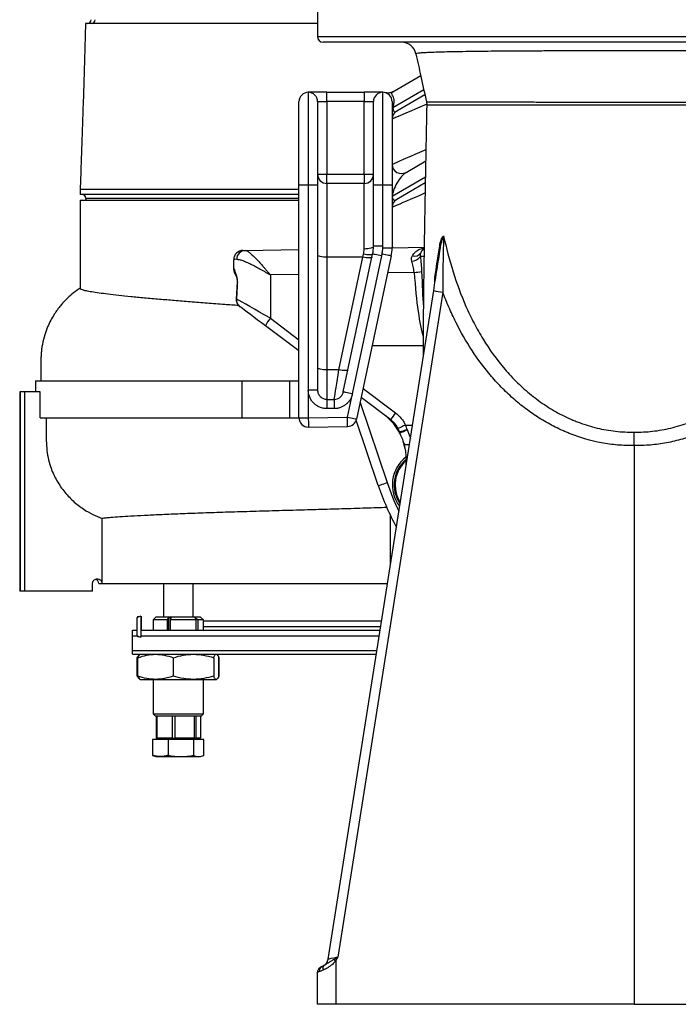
# Model space of a CAD drawing. Extents: x 110 to 817, y 31 to 2105.
# Tile 1 of 7: x 110 to 463, y 31 to 560. Entities that reach past the tile are written whole.
import ezdxf

# ---------------------------------------------------------------- set-up
doc = ezdxf.new("R2010")
doc.units = 0
doc.layers.get('0').update_dxf_attribs({"linetype": 'CONTINUOUS'})

msp = doc.modelspace()

# ---------------------------------------------------------------- linework, layer by layer
at = {"color": 7, "linetype": 'CONTINUOUS'}
for p, q in [((269.68, 574.75), (269.68, 550.75)), ((269.68, 550.75), (609.68, 550.75)), ((606.68, 547.75), (272.68, 547.75)), ((310.14, 521.07), (325.08, 529.79)), ((274.71, 520.82), (264.71, 520.82)), ((264.71, 520.82), (264.71, 470.82)), ((274.71, 520.82), (294.71, 520.82)), ((274.71, 515.82), (274.71, 520.82)), ((304.71, 520.82), (294.71, 520.82)), ((294.71, 520.82), (294.71, 515.82)), ((304.71, 470.82), (304.71, 520.82)), ((310.19, 512.68), (326.7, 522.31)), ((327.31, 519.51), (312.19, 510.69)), ((259.71, 470.82), (259.71, 515.82)), ((269.71, 515.82), (269.71, 470.82)), ((269.71, 515.82), (274.71, 515.82)), ((274.71, 515.82), (274.71, 476.82)), ((294.71, 515.82), (274.71, 515.82)), ((294.71, 515.82), (299.71, 515.82)), ((294.71, 476.82), (294.71, 515.82)), ((299.71, 470.82), (299.71, 515.82)), ((309.71, 515.82), (309.71, 470.82)), ((328.24, 515.66), (328.23, 515.66)), ((328.43, 513.82), (328.43, 513.82)), ((309.71, 512.68), (310.19, 512.68)), ((317.23, 477.79), (327.75, 483.92)), ((269.71, 476.82), (274.71, 476.82)), ((274.71, 476.82), (294.71, 476.82)), ((274.71, 471.82), (274.71, 476.82)), ((294.71, 476.82), (294.71, 471.82)), ((294.71, 476.82), (299.71, 476.82)), ((294.71, 471.82), (274.71, 471.82)), ((274.71, 471.82), (274.71, 432.22)), ((294.71, 436.59), (294.71, 471.82)), ((327.58, 475.18), (309.81, 464.81)), ((327.53, 472.22), (312.19, 463.27)), ((142.21, 468.82), (142.21, 465.82)), ((259.71, 465.82), (142.21, 465.82)), ((259.71, 345.92), (259.71, 470.82)), ((264.71, 470.82), (259.71, 470.82)), ((264.71, 470.82), (264.71, 360.83)), ((269.71, 470.82), (264.71, 470.82)), ((269.71, 470.82), (269.71, 360.83)), ((299.71, 438.07), (299.71, 470.82)), ((304.71, 470.82), (299.71, 470.82)), ((304.71, 438.07), (304.71, 470.82)), ((309.71, 470.82), (304.71, 470.82)), ((309.71, 470.82), (309.71, 437.02)), ((142.21, 462.82), (142.21, 415.4)), ((142.21, 462.82), (259.71, 462.82)), ((145.21, 463.82), (145.21, 462.82)), ((259.71, 463.82), (145.21, 463.82)), ((309.71, 464.81), (309.81, 464.81)), ((230.76, 435.85), (259.71, 436.36)), ((283.52, 359.79), (299.27, 433.91)), ((304.71, 438.07), (299.71, 438.07)), ((304.16, 432.87), (304.38, 433.9)), ((304.71, 437.02), (304.71, 438.07)), ((309.71, 437.02), (304.71, 437.02)), ((309.71, 438.71), (309.87, 437.24)), ((309.71, 437.23), (326.93, 437.53)), ((224.68, 425.66), (224.68, 430.84)), ((274.71, 432.22), (274.71, 371.66)), ((294.02, 432.22), (274.71, 432.22)), ((281.15, 371.66), (294.02, 432.22)), ((288.41, 358.75), (304.16, 432.87)), ((309.27, 432.86), (290.65, 345.25)), ((326.8, 432.58), (324.91, 432.58)), ((321.56, 424.01), (307.34, 423.76)), ((226.46, 419), (226.03, 409.64)), ((226.46, 419), (226.46, 419)), ((259.71, 422.93), (244.33, 422.66)), ((244.33, 422.66), (244.33, 399.38)), ((275.35, 54.99), (332.07, 414.22)), ((336.92, 413.44), (280.49, 56.03)), ((244.33, 399.38), (259.71, 387.85)), ((259.71, 381.81), (241.71, 395.3)), ((299.06, 384.82), (326.42, 384.84)), ((274.71, 371.66), (274.71, 355.82)), ((281.15, 371.66), (274.71, 371.66)), ((118.11, 365.82), (118.11, 359.82)), ((118.11, 365.82), (228.95, 365.82)), ((228.95, 365.82), (254.68, 365.82)), ((228.95, 365.82), (228.95, 345.82)), ((254.68, 365.82), (259.71, 365.82)), ((254.68, 365.82), (254.68, 345.82)), ((109.71, 359.82), (109.71, 252.82)), ((110.19, 359.82), (109.71, 359.82)), ((112.41, 359.82), (110.19, 359.82)), ((110.19, 252.82), (110.19, 359.82)), ((120.72, 359.82), (112.41, 359.82)), ((112.41, 252.82), (112.41, 359.82)), ((120.72, 345.82), (120.72, 359.82)), ((264.71, 360.83), (264.71, 345.92)), ((269.71, 360.83), (264.71, 360.83)), ((294.12, 361.58), (311.58, 348.5)), ((274.71, 355.82), (274.71, 350.82)), ((274.71, 355.82), (278.63, 355.82)), ((278.63, 355.82), (278.63, 350.82)), ((285.76, 346.29), (288.41, 358.75)), ((308.96, 344.9), (293.1, 356.78)), ((278.63, 350.82), (274.71, 350.82)), ((292.54, 354.12), (307.05, 311.09)), ((120.72, 345.82), (228.95, 345.82)), ((228.95, 345.82), (254.68, 345.82)), ((254.68, 345.82), (259.71, 345.82)), ((259.71, 345.92), (264.71, 345.92)), ((264.71, 345.92), (285.76, 346.29)), ((302.31, 309.49), (290.47, 344.61)), ((264.8, 340.92), (285.85, 341.29)), ((264.8, 340.92), (264.8, 340.92)), ((285.85, 341.29), (285.85, 341.29)), ((316.9, 341.96), (320.66, 341.96)), ((316.81, 329.27), (315.69, 333.41)), ((439.68, 330.96), (439.68, 30.75)), ((153.96, 256.82), (153.96, 291.79)), ((308.87, 267.29), (308.87, 293.33)), ((148.78, 252.82), (148.78, 256.82)), ((152.21, 256.82), (153.96, 256.82)), ((153.96, 256.82), (307.2, 256.82)), ((186.88, 256.82), (186.88, 238.82)), ((202.88, 238.82), (202.88, 256.82)), ((110.19, 252.82), (109.71, 252.82)), ((112.41, 252.82), (110.19, 252.82)), ((148.78, 252.82), (112.41, 252.82)), ((174.75, 239.23), (172.86, 238.59)), ((173.2, 239.2), (172.86, 238.59)), ((172.86, 228.75), (172.86, 238.59)), ((173.2, 239.2), (174.75, 239.23)), ((174.75, 239.23), (174.75, 228.11)), ((175.01, 239.2), (175.01, 231.82)), ((182.88, 238.82), (181.38, 237.32)), ((206.88, 238.82), (182.88, 238.82)), ((189.16, 237.32), (189.64, 238.62)), ((189.64, 238.62), (191.04, 238.62)), ((189.64, 238.62), (189.64, 231.82)), ((191.04, 238.62), (190.55, 237.32)), ((203.95, 238.64), (205.42, 237.32)), ((208.38, 237.32), (206.88, 238.82)), ((181.38, 237.32), (181.38, 231.82)), ((189.16, 237.32), (181.38, 237.32)), ((189.16, 231.82), (189.16, 237.32)), ((204.41, 237.32), (190.55, 237.32)), ((190.55, 237.32), (190.55, 231.82)), ((204.41, 231.82), (204.41, 237.32)), ((208.38, 237.32), (205.42, 237.32)), ((205.42, 237.32), (205.42, 231.82)), ((208.38, 231.82), (208.38, 237.32)), ((208.38, 236.82), (304.03, 236.82)), ((208.38, 233.82), (303.51, 233.82)), ((170.21, 231.82), (172.86, 231.82)), ((170.21, 220.82), (170.21, 228.82)), ((170.21, 228.82), (172.86, 228.82)), ((172.86, 228.75), (174.75, 228.11)), ((172.86, 228.75), (173.2, 228.14)), ((174.75, 228.11), (173.2, 228.14)), ((174.75, 228.82), (302.73, 228.82)), ((170.21, 220.82), (301.47, 220.82)), ((170.21, 218.82), (301.15, 218.82)), ((172.86, 207.15), (172.86, 216.99)), ((173.17, 207.15), (173.17, 216.99)), ((174.2, 218.72), (174.1, 218.66)), ((174.38, 218.82), (174.2, 218.72)), ((192.19, 216.99), (192.19, 207.15)), ((213.9, 216.99), (213.9, 207.15)), ((215.56, 218.72), (215.38, 218.82)), ((216.54, 217.1), (216.9, 216.99)), ((216.59, 207.15), (216.59, 216.99)), ((216.9, 207.15), (216.9, 216.99)), ((216.9, 207.15), (216.64, 207.08)), ((174.1, 205.48), (174.2, 205.43)), ((174.2, 205.43), (174.38, 205.32)), ((174.38, 205.32), (182.68, 205.32)), ((181.38, 205.32), (181.38, 186.82)), ((182.68, 205.32), (203.05, 205.32)), ((203.05, 205.32), (215.25, 205.32)), ((208.38, 186.82), (208.38, 205.32)), ((215.51, 205.52), (215.25, 205.32)), ((215.25, 205.32), (215.38, 205.32)), ((215.38, 205.32), (215.57, 205.43)), ((181.38, 186.82), (182.38, 185.82)), ((181.38, 186.82), (208.38, 186.82)), ((182.38, 185.82), (207.38, 185.82)), ((183.01, 185.82), (183.01, 173.82)), ((183.52, 173.82), (183.52, 185.82)), ((191.55, 185.82), (191.55, 173.82)), ((193.18, 173.82), (193.18, 185.82)), ((203.42, 185.82), (203.42, 173.82)), ((204.53, 173.82), (204.53, 185.82)), ((206.76, 185.82), (206.76, 173.82)), ((207.38, 185.82), (208.38, 186.82)), ((181.11, 173.02), (181.11, 164.5)), ((189.36, 173.02), (181.11, 173.02)), ((183.01, 173.82), (183.52, 173.82)), ((183.64, 173.82), (183.17, 173.02)), ((185.8, 173.82), (183.52, 173.82)), ((189.27, 173.82), (185.8, 173.82)), ((191.55, 173.82), (189.27, 173.82)), ((189.36, 173.02), (189.36, 164.5)), ((203.13, 173.02), (189.36, 173.02)), ((191.55, 173.82), (193.18, 173.82)), ((196.08, 173.82), (193.18, 173.82)), ((200.52, 173.82), (196.08, 173.82)), ((203.42, 173.82), (200.52, 173.82)), ((203.13, 173.02), (203.13, 164.5)), ((208.65, 173.02), (203.13, 173.02)), ((203.42, 173.82), (204.53, 173.82)), ((205.16, 173.82), (204.53, 173.82)), ((206.13, 173.82), (205.16, 173.82)), ((206.59, 173.02), (206.13, 173.82)), ((206.76, 173.82), (206.13, 173.82)), ((208.65, 164.5), (208.65, 173.02)), ((181.11, 164.5), (181.8, 164.25)), ((181.79, 164.22), (182.88, 163.82)), ((206.88, 163.82), (207.97, 164.22)), ((182.88, 163.82), (185.24, 163.82)), ((185.24, 163.82), (196.25, 163.82)), ((196.25, 163.82), (205.89, 163.82)), ((205.89, 163.82), (206.88, 163.82)), ((279.5, 54.15), (279.5, 30.75)), ((269.68, 30.75), (269.68, 48)), ((271.83, 50.97), (273.3, 51.74)), ((279.5, 30.75), (269.68, 30.75)), ((439.68, 30.75), (279.5, 30.75)), ((439.68, 30.75), (599.85, 30.75))]:
    msp.add_line(p, q, dxfattribs=at)
at = {"color": 7, "linetype": 'CONTINUOUS', "flags": 128}
for points in [[(327.39, 519.1), (327.38, 519.11), (327.24, 519.36), (327.19, 519.44)], [(328.3, 514.51), (327.1, 513.98), (324.53, 512.86), (322.06, 511.78), (319.71, 510.75), (317.53, 509.8), (315.57, 508.94), (313.84, 508.18), (312.39, 507.55), (311.23, 507.04), (310.39, 506.67), (309.88, 506.45), (309.71, 506.37)], [(309.71, 482.11), (309.88, 482.18), (310.39, 482.4), (311.23, 482.77), (312.39, 483.28), (313.84, 483.91), (315.57, 484.67), (317.53, 485.53), (319.71, 486.48), (322.06, 487.51), (324.53, 488.59), (327.1, 489.71), (327.85, 490.04)], [(327.19, 472.02), (327.24, 471.94), (327.38, 471.69), (327.49, 471.51)], [(327.41, 466.69), (327.1, 466.56), (324.53, 465.44), (322.06, 464.35), (319.71, 463.33), (317.53, 462.37), (315.57, 461.51), (313.84, 460.76), (312.39, 460.12), (311.23, 459.62), (310.39, 459.25), (309.88, 459.03), (309.71, 458.95)], [(229.59, 435.83), (229.72, 435.84), (230.11, 435.84), (230.76, 435.85)], [(299.27, 433.91), (299.14, 433.71), (298.83, 433.56), (298.37, 433.46), (297.76, 433.41), (297.03, 433.42), (296.2, 433.48), (295.31, 433.59), (294.38, 433.76)], [(299.71, 438.07), (299.61, 437.78), (299.33, 437.5), (298.87, 437.25), (298.24, 437.02), (297.49, 436.84), (296.62, 436.7), (295.68, 436.62), (294.71, 436.59)], [(304.16, 432.87), (303.21, 433.07), (302.29, 433.27), (301.45, 433.45), (300.7, 433.61), (300.1, 433.74), (299.64, 433.83), (299.37, 433.89), (299.27, 433.91)], [(309.27, 432.86), (309.18, 432.88), (308.9, 432.94), (308.45, 433.03), (307.84, 433.16), (307.1, 433.32), (306.25, 433.5), (305.34, 433.7), (304.38, 433.9)], [(274.71, 432.22), (273.73, 432.24), (272.8, 432.3), (271.93, 432.39), (271.17, 432.52), (270.55, 432.68), (270.09, 432.86), (269.81, 433.06), (269.71, 433.26)], [(294.02, 432.22), (294.2, 432.99), (294.38, 433.76)], [(298.91, 432.22), (298.78, 432.05), (298.48, 431.92), (298.02, 431.84), (297.41, 431.82), (296.68, 431.84), (295.85, 431.92), (294.95, 432.05), (294.02, 432.22)], [(226.46, 419), (226.5, 419), (226.66, 418.99)], [(226.03, 409.64), (226.05, 409.63), (226.17, 409.63)], [(241.71, 395.3), (239.59, 396.89), (237.51, 398.45), (235.52, 399.94), (233.65, 401.35), (231.93, 402.63), (230.41, 403.77), (229.11, 404.75), (228.04, 405.55)], [(274.71, 371.66), (273.73, 371.68), (272.8, 371.74), (271.93, 371.84), (271.17, 371.97), (270.55, 372.13), (270.09, 372.31), (269.81, 372.5), (269.71, 372.7)], [(278.63, 355.82), (278.66, 356.04), (278.75, 356.61), (278.9, 357.53), (279.1, 358.79), (279.35, 360.35), (279.64, 362.2), (279.98, 364.29), (280.34, 366.6), (280.74, 369.07), (281.15, 371.66)], [(286.04, 371.66), (285.91, 371.49), (285.61, 371.37), (285.15, 371.29), (284.54, 371.26), (283.8, 371.29), (282.98, 371.37), (282.08, 371.49), (281.15, 371.66)], [(288.41, 358.75), (287.45, 358.95), (286.54, 359.14), (285.69, 359.32), (284.95, 359.48), (284.34, 359.61), (283.89, 359.71), (283.61, 359.77), (283.52, 359.79)], [(264.71, 345.92), (264.73, 344.93), (264.74, 343.98), (264.76, 343.1), (264.77, 342.34), (264.78, 341.72), (264.79, 341.27), (264.8, 341), (264.8, 340.92)], [(285.85, 341.29), (285.84, 341.36), (285.84, 341.63), (285.83, 342.09), (285.82, 342.71), (285.81, 343.47), (285.79, 344.34), (285.78, 345.3), (285.76, 346.29)], [(285.76, 346.29), (286.71, 346.08), (287.63, 345.89), (288.48, 345.71), (289.22, 345.55), (289.83, 345.42), (290.28, 345.33), (290.56, 345.27), (290.65, 345.25)], [(316.15, 332.08), (316.3, 331.85), (316.58, 331.67), (317, 331.55), (317.53, 331.48), (318.15, 331.48), (318.85, 331.54), (319.02, 331.56)], [(302.31, 309.49), (302.4, 309.52), (302.67, 309.61), (303.11, 309.76), (303.7, 309.96), (304.42, 310.2), (305.24, 310.48), (306.12, 310.78), (307.05, 311.09)]]:
    msp.add_lwpolyline(points, dxfattribs=at)
at = {"color": 7, "linetype": 'CONTINUOUS'}
for centre, radius, start, end in [((146.16, 559.82), 2, 270, 0), ((148.29, 559.7), 1.88, 274.4007, 3.8125), ((272.68, 550.75), 3, 180, 270), ((314.73, 539.75), 8, 12.1553, 89.9526), ((264.71, 515.82), 5, 90, 180), ((264.71, 515.82), 5, 0, 90), ((304.71, 515.82), 5, 90, 180), ((304.71, 515.82), 5, 0, 90), ((311.51, 515.96), 1.81, 184.2325, 236.7763), ((314.71, 506.37), 5, 120.2564, 180), ((314.71, 482.11), 5, 180, 300.2564), ((274.71, 476.82), 5, 180, 270), ((294.71, 476.82), 5, 270, 0), ((143.21, 463.82), 2, 0, 90), ((314.71, 458.95), 5, 120.2564, 180), ((229.68, 430.84), 5, 91, 180), ((231.03, 431.07), 4.79, 93.2275, 180.1418), ((279.71, 438.07), 20, 348, 0), ((279.71, 438.07), 25, 348, 0), ((289.71, 437.02), 15, 348, 0), ((289.71, 437.02), 20, 348, 0), ((321.85, 436.62), 3.83, 250.9444, 327.3364), ((329.68, 432.58), 5, 124.2794, 156.8263), ((332.79, 437.01), 2.84, 351.7717, 28.4061), ((319.84, 436.33), 6.31, 273.7705, 323.4864), ((229.68, 425.66), 5, 180, 219.9794), ((319.64, 454.45), 30.5, 273.6071, 281.2197), ((329.68, 420.15), 3.28, 351.3656, 22.287), ((405.59, 856.17), 448.02, 260.5544, 261.1828), ((256.64, 388.57), 16.38, 138.7354, 155.7323), ((264.71, 345.92), 5, 180, 271.0003), ((285.76, 346.29), 5, 271.0003, 348), ((374.49, 299.97), 79.46, 142.3515, 145.5629), ((379.92, 197.55), 157.56, 113.5762, 115.1866), ((312.01, 353.52), 14.99, 275.5155, 292.1214), ((308.38, 354.64), 17.65, 287.8045, 301.7162), ((317.74, 339.98), 4.5, 197.916, 208.3842), ((328.84, 309.9), 19, 127.5864, 217.4976), ((328.84, 309.9), 18, 130.1564, 213.9163), ((328.84, 309.9), 17.5, 131.435, 212.6302), ((439.71, 355.82), 145, 198.6351, 208.3146), ((439.71, 355.82), 140, 198.6351, 205.4255), ((149.71, 256.82), 2.5, 0, 70.6418), ((270.41, 55.77), 5, 303.2114, 351.0274), ((434.81, 336.02), 321.83, 240.9009, 241.1454), ((273.34, 48.64), 2.71, 113.7277, 186.469), ((274.6, 50.03), 2.13, 133.0483, 206.5619)]:
    msp.add_arc(centre, radius, start, end, dxfattribs=at)
for centre, major_axis, ratio, start_param, end_param in [((314.71, 517.95), (3.93, 7.49), 0.306562, 2.210677, 2.498831), ((314.71, 517.95), (3.93, 7.49), 0.306562, 2.498831, 3.596597), ((314.71, 470.53), (4.24, 7.54), 0.32527, 0.506821, 2.593858), ((314.71, 470.53), (4.24, 7.54), 0.32527, 2.593858, 3.648414), ((244.68, 431.1), (20, 0.26), 0.026128, 2.743692, 3.14125), ((244.68, 425.4), (20, -0.26), 0.026128, 2.933491, 3.141935), ((329.76, 479.74), (0.18, 95.16), 0.105072, 2.196716, 2.817841), ((329.68, 480.27), (0.09, 95.16), 0.052536, 2.196568, 2.472634), ((244.68, 344.2), (0, 172.41), 0.116002, 1.122082, 1.181522), ((244.68, 398.7), (20, -11.62), 0.017584, 1.598467, 2.762536), ((280.57, 56.04), (5.23, 1.05), 0.002395, 1.587151, 3.140707)]:
    msp.add_ellipse(centre, major_axis=major_axis, ratio=ratio, start_param=start_param, end_param=end_param, dxfattribs=at)
for points, knots in [([(145.06, 557.82), (144.89, 552), (144.55, 540.72), (144.09, 524.3), (143.59, 508.93), (143.08, 494.61), (142.62, 481.33), (142.34, 472.88), (142.21, 468.82)], [0, 0, 0, 0, 0.196498, 0.380763, 0.552984, 0.713387, 0.862261, 1, 1, 1, 1]), ([(269.68, 557.82), (253.38, 557.82), (223.82, 557.82), (188.64, 557.82), (166.1, 557.82), (155.98, 557.82), (150.97, 557.82), (148.39, 557.82), (146.27, 557.82), (145.13, 557.82), (145.13, 557.82), (145.13, 557.82)], [0, 0, 0, 0, 0.377016, 0.683744, 0.837106, 0.913801, 0.933271, 0.95288, 0.972181, 0.991225, 1, 1, 1, 1]), ([(322.55, 541.43), (323.43, 537.39), (325.3, 528.8), (327.16, 520.2), (328.15, 515.64)], [0, 0, 0, 0, 0.468902, 1, 1, 1, 1]), ([(556.71, 541.46), (556.74, 541.48), (556.84, 541.57), (556.17, 541.72), (554.71, 541.89), (552.36, 542.06), (549.21, 542.21), (545.31, 542.34), (540.67, 542.47), (535.27, 542.58), (529.18, 542.68), (522.51, 542.76), (515.27, 542.84), (507.42, 542.9), (499.08, 542.95), (490.41, 542.99), (481.39, 543.02), (471.99, 543.05), (462.48, 543.06), (453.03, 543.07), (443.65, 543.07), (434.15, 543.07), (425.62, 543.07), (418.17, 543.06), (411.76, 543.05), (405.42, 543.04), (398.14, 543.02), (390.07, 543), (381.28, 542.96), (372.83, 542.9), (364.86, 542.84), (357.5, 542.77), (350.71, 542.68), (344.51, 542.59), (339, 542.47), (334.27, 542.35), (330.28, 542.21), (327.06, 542.06), (324.66, 541.89), (323.17, 541.72), (322.49, 541.57), (322.62, 541.47), (322.65, 541.45)], [0, 0, 0, 0, 0.009391, 0.035921, 0.062451, 0.08974, 0.11703, 0.143468, 0.169906, 0.19711, 0.224313, 0.250678, 0.277043, 0.304175, 0.331306, 0.357595, 0.383884, 0.410938, 0.437991, 0.463203, 0.488416, 0.514303, 0.54019, 0.55784, 0.57549, 0.593366, 0.611242, 0.637764, 0.664287, 0.691594, 0.718902, 0.745546, 0.77219, 0.799624, 0.827058, 0.85387, 0.880683, 0.908289, 0.935896, 0.962991, 0.990087, 1, 1, 1, 1]), ([(308.88, 520.59), (308.68, 520.54), (308.24, 520.43), (307.59, 520.4), (307.02, 520.44), (306.66, 520.5), (306.54, 520.53), (306.53, 520.53)], [0, 0, 0, 0, 0.262395, 0.553385, 0.798526, 0.983493, 1, 1, 1, 1]), ([(310.1, 521.1), (310.02, 521.05), (309.7, 520.84), (309.28, 520.67), (308.94, 520.6), (308.88, 520.59)], [0, 0, 0, 0, 0.2044079, 0.8760806, 1, 1, 1, 1]), ([(310.14, 521.07), (309.99, 520.99), (309.85, 520.89), (309.63, 520.7), (309.55, 520.6), (309.44, 520.37), (309.42, 520.24), (309.46, 519.93), (309.54, 519.75), (309.77, 519.29), (309.93, 519.02), (310.26, 518.32), (310.43, 517.92), (310.6, 517.23), (310.65, 516.99), (310.71, 516.49), (310.73, 516.24), (310.73, 515.47), (310.65, 514.95), (310.52, 514.44)], [0, 0, 0, 0, 0.125, 0.125, 0.25, 0.25, 0.375, 0.375, 0.5, 0.5, 0.625, 0.625, 0.75, 0.75, 0.8125, 0.8125, 0.875, 0.875, 1, 1, 1, 1]), ([(328.32, 513.82), (328.31, 513.18), (328.21, 508.23), (328.04, 499.42), (327.82, 487.64), (327.61, 476.76), (327.43, 466.75), (327.27, 457.59), (327.12, 449.23), (327, 441.66), (326.88, 434.15), (326.77, 426.86), (326.67, 419.94), (326.6, 414.06), (326.54, 409.12), (326.5, 405.03), (326.47, 401.6), (326.45, 398.81), (326.44, 396.45), (326.43, 394.42), (326.42, 392.5), (326.42, 390.61), (326.41, 388.57), (326.42, 386.18), (326.42, 382.78), (326.44, 380.28), (326.45, 378.68)], [0, 0, 0, 0, 0.0111736, 0.0855962, 0.1564345, 0.2236652, 0.2872836, 0.3472804, 0.4036334, 0.4563334, 0.5053875, 0.5656172, 0.6194345, 0.6669913, 0.7084472, 0.7439587, 0.7736872, 0.8003448, 0.8204067, 0.8397016, 0.8582385, 0.8760267, 0.8949618, 0.9189334, 0.9479673, 1, 1, 1, 1]), ([(328.17, 515.64), (328.2, 515.52), (328.37, 514.93), (328.36, 514.31), (328.36, 513.81)], [0, 0, 0, 0, 0.200548, 1, 1, 1, 1]), ([(328.23, 515.66), (328.21, 515.66), (328.12, 515.65), (328.79, 515.65), (330.22, 515.64), (332.47, 515.63), (335.51, 515.63), (339.3, 515.62), (343.76, 515.62), (348.87, 515.62), (354.68, 515.61), (361.06, 515.61), (367.89, 515.6), (375.15, 515.6), (382.94, 515.6), (391.09, 515.59), (399.46, 515.59), (408.05, 515.59), (416.94, 515.59), (425.27, 515.59), (432.86, 515.59), (437.4, 515.59), (439.68, 515.59)], [0, 0, 0, 0, 0.0171, 0.072954, 0.126687, 0.180419, 0.235671, 0.290923, 0.343941, 0.39696, 0.451481, 0.506002, 0.557844, 0.609686, 0.662974, 0.716262, 0.767227, 0.818191, 0.870591, 0.922991, 0.961419, 1, 1, 1, 1]), ([(439.68, 513.86), (437.42, 513.86), (432.9, 513.86), (424.39, 513.86), (414.2, 513.85), (402.58, 513.85), (391.34, 513.85), (380.65, 513.85), (370.62, 513.85), (362.15, 513.84), (355.12, 513.84), (349.33, 513.84), (344.18, 513.84), (339.68, 513.84), (335.89, 513.83), (332.83, 513.83), (330.52, 513.83), (329.02, 513.82), (328.33, 513.82), (328.41, 513.82), (328.43, 513.82)], [0, 0, 0, 0, 0.038338, 0.076676, 0.145209, 0.213959, 0.282501, 0.35224, 0.422195, 0.491941, 0.54546, 0.599165, 0.652873, 0.706395, 0.760693, 0.81518, 0.86967, 0.923973, 0.978968, 1, 1, 1, 1]), ([(439.68, 515.59), (443.63, 515.59), (451.59, 515.59), (462.47, 515.59), (472.25, 515.59), (480.97, 515.59), (489.47, 515.6), (495.26, 515.6), (500.91, 515.6), (506.42, 515.6), (513.84, 515.61), (520.77, 515.61), (527.11, 515.61), (532.76, 515.62), (537.74, 515.62), (542.01, 515.63), (545.54, 515.63), (548.25, 515.64), (550.11, 515.64), (551.11, 515.65), (551.11, 515.66), (551.11, 515.66)], [0, 0, 0, 0, 0.066958, 0.134742, 0.186491, 0.238241, 0.291489, 0.344738, 0.35077, 0.404639, 0.45851, 0.514004, 0.569498, 0.624154, 0.67881, 0.735114, 0.79142, 0.847631, 0.903843, 0.961791, 1, 1, 1, 1]), ([(550.94, 513.82), (550.93, 513.82), (550.91, 513.82), (549.87, 513.83), (548, 513.83), (545.26, 513.83), (541.74, 513.83), (537.47, 513.84), (532.48, 513.84), (526.82, 513.84), (520.52, 513.84), (513.65, 513.84), (506.23, 513.84), (498.35, 513.85), (490.06, 513.85), (481.42, 513.85), (472.46, 513.85), (462.51, 513.85), (451.55, 513.86), (443.64, 513.86), (439.68, 513.86)], [0, 0, 0, 0, 0.039874, 0.097013, 0.154148, 0.211068, 0.266327, 0.32179, 0.37725, 0.432506, 0.486921, 0.541537, 0.596148, 0.650559, 0.704269, 0.758179, 0.812085, 0.865788, 0.932895, 1, 1, 1, 1]), ([(142.35, 468.82), (142.35, 468.82), (142.35, 468.82), (143.81, 468.82), (146.53, 468.82), (150.55, 468.82), (155.79, 468.82), (162.24, 468.82), (169.88, 468.82), (178.67, 468.82), (188.57, 468.82), (199.55, 468.82), (211.55, 468.82), (224.52, 468.82), (238.45, 468.82), (250.2, 468.82), (257.56, 468.82), (259.71, 468.82)], [0, 0, 0, 0, 0.047988, 0.11897, 0.189951, 0.260933, 0.331914, 0.402896, 0.473877, 0.544859, 0.61584, 0.686822, 0.757803, 0.828785, 0.899766, 0.970748, 1, 1, 1, 1]), ([(335.29, 438.36), (335.38, 438.96), (335.49, 439.54), (335.74, 440.63), (335.88, 441.14), (336.13, 441.84), (336.22, 442.07), (336.42, 442.48), (336.52, 442.68), (336.74, 443.03), (336.86, 443.19), (337.05, 443.39), (337.12, 443.45), (337.22, 443.54), (337.26, 443.56), (337.33, 443.61), (337.37, 443.63), (337.4, 443.65)], [0, 0, 0, 0, 0.25, 0.25, 0.5, 0.5, 0.625, 0.625, 0.75, 0.75, 0.875, 0.875, 0.9375, 0.9375, 0.96875, 0.96875, 1, 1, 1, 1]), ([(335.6, 436.6), (335.82, 437.99), (336.07, 439.3), (336.51, 441.11), (336.67, 441.68), (336.93, 442.48), (337.02, 442.73), (337.16, 443.09), (337.21, 443.21), (337.31, 443.43), (337.35, 443.54), (337.4, 443.65)], [0, 0, 0, 0, 0.5, 0.5, 0.75, 0.75, 0.875, 0.875, 0.9375, 0.9375, 1, 1, 1, 1]), ([(337.4, 443.65), (337.39, 443.09), (337.37, 442.52), (337.33, 441.35), (337.32, 440.75), (337.26, 438.95), (337.23, 437.73), (337.17, 435.24), (337.15, 433.97), (337.09, 431.44), (337.07, 430.17), (337.01, 426.35), (336.98, 423.79), (336.94, 418.64), (336.92, 416.05), (336.92, 413.44)], [0, 0, 0, 0, 0.0625, 0.0625, 0.125, 0.125, 0.25, 0.25, 0.375, 0.375, 0.5, 0.5, 0.75, 0.75, 1, 1, 1, 1]), ([(337.4, 443.65), (338.81, 437.14), (340.47, 430.72), (344.43, 418.09), (346.72, 411.87), (350.08, 404.26), (350.78, 402.74), (352.21, 399.73), (352.96, 398.25), (355.25, 393.83), (356.88, 390.95), (362.05, 382.5), (365.89, 377.14), (371.28, 370.83), (372.39, 369.59), (374.67, 367.15), (375.84, 365.95), (378.23, 363.61), (379.46, 362.47), (381.96, 360.24), (383.23, 359.16), (387.12, 356.03), (389.8, 354.08), (395.34, 350.48), (398.2, 348.82), (402.64, 346.56), (404.15, 345.85), (406.45, 344.84), (407.22, 344.52), (408.77, 343.89), (409.55, 343.59), (413.46, 342.14), (416.63, 341.17), (423.06, 339.63), (426.33, 339.05), (431.3, 338.49), (432.97, 338.36), (436.32, 338.2), (438, 338.18), (439.68, 338.2)], [0, 0, 0, 0, 0.125, 0.125, 0.25, 0.25, 0.28125, 0.28125, 0.3125, 0.3125, 0.375, 0.375, 0.5, 0.5, 0.53125, 0.53125, 0.5625, 0.5625, 0.59375, 0.59375, 0.625, 0.625, 0.6875, 0.6875, 0.75, 0.75, 0.78125, 0.78125, 0.796875, 0.796875, 0.8125, 0.8125, 0.875, 0.875, 0.9375, 0.9375, 0.96875, 0.96875, 1, 1, 1, 1]), ([(439.68, 338.2), (443.03, 338.15), (446.36, 338.31), (452.94, 339.04), (456.19, 339.61), (461.03, 340.76), (462.64, 341.2), (465.83, 342.17), (467.43, 342.71), (472.13, 344.45), (475.17, 345.78), (481.07, 348.77), (483.94, 350.43), (488.11, 353.14), (489.48, 354.08), (492.18, 356.04), (493.51, 357.06), (497.42, 360.21), (499.92, 362.43), (503.51, 365.94), (504.68, 367.14), (506.95, 369.58), (508.06, 370.82), (513.45, 377.12), (517.29, 382.49), (522.48, 390.95), (524.11, 393.84), (526.41, 398.27), (527.16, 399.77), (528.6, 402.78), (529.29, 404.29), (532.64, 411.89), (534.93, 418.1), (538.88, 430.72), (540.55, 437.14), (541.95, 443.65)], [0, 0, 0, 0, 0.0625, 0.0625, 0.125, 0.125, 0.15625, 0.15625, 0.1875, 0.1875, 0.25, 0.25, 0.3125, 0.3125, 0.34375, 0.34375, 0.375, 0.375, 0.4375, 0.4375, 0.46875, 0.46875, 0.5, 0.5, 0.625, 0.625, 0.6875, 0.6875, 0.71875, 0.71875, 0.75, 0.75, 0.875, 0.875, 1, 1, 1, 1]), ([(230.76, 435.85), (231.05, 435.86), (231.39, 435.76), (231.98, 435.46), (232.18, 435.34), (232.62, 435.05), (232.86, 434.88), (233.58, 434.32), (234.09, 433.88), (234.91, 433.11), (235.2, 432.84), (235.78, 432.27), (236.08, 431.97), (236.98, 431.04), (237.6, 430.38), (238.87, 428.99), (239.53, 428.26), (240.53, 427.11), (240.87, 426.72), (241.55, 425.93), (241.9, 425.53), (242.59, 424.72), (242.93, 424.32), (243.46, 423.7), (243.63, 423.49), (243.89, 423.18), (243.98, 423.08), (244.15, 422.87), (244.24, 422.76), (244.33, 422.66)], [0, 0, 0, 0, 0.125, 0.125, 0.1875, 0.1875, 0.25, 0.25, 0.375, 0.375, 0.4375, 0.4375, 0.5, 0.5, 0.625, 0.625, 0.75, 0.75, 0.8125, 0.8125, 0.875, 0.875, 0.9375, 0.9375, 0.96875, 0.96875, 0.984375, 0.984375, 1, 1, 1, 1]), ([(320.6, 432.99), (320.95, 433.5), (321.65, 434.53), (323.24, 435.79), (325.01, 436.76), (326.36, 437.07), (326.93, 437.2)], [0, 0, 0, 0, 0.2222243, 0.4515491, 0.7711207, 1, 1, 1, 1]), ([(325.08, 434.55), (325.02, 434.4), (324.97, 434.25), (324.89, 433.94), (324.87, 433.78), (324.82, 433.28), (324.84, 432.94), (324.91, 432.58)], [0, 0, 0, 0, 0.25, 0.25, 0.5, 0.5, 1, 1, 1, 1]), ([(332.07, 414.22), (332.37, 416.15), (332.67, 418.06), (333.27, 421.85), (333.57, 423.73), (334.16, 427.46), (334.45, 429.31), (335.03, 432.98), (335.32, 434.8), (335.6, 436.6)], [0, 0, 0, 0, 0.25, 0.25, 0.5, 0.5, 0.75, 0.75, 1, 1, 1, 1]), ([(226.24, 431.06), (226.65, 431.09), (227.13, 431.04), (227.94, 430.87), (228.23, 430.8), (228.84, 430.62), (229.16, 430.51), (230.14, 430.16), (230.84, 429.88), (231.94, 429.39), (232.32, 429.22), (233.1, 428.86), (233.5, 428.66), (234.7, 428.07), (235.52, 427.65), (237.2, 426.75), (238.06, 426.28), (239.38, 425.54), (239.82, 425.29), (240.71, 424.78), (241.16, 424.52), (242.06, 424), (242.51, 423.74), (243.19, 423.33), (243.42, 423.2), (243.87, 422.93), (244.1, 422.8), (244.33, 422.66)], [0, 0, 0, 0, 0.125, 0.125, 0.1875, 0.1875, 0.25, 0.25, 0.375, 0.375, 0.4375, 0.4375, 0.5, 0.5, 0.625, 0.625, 0.75, 0.75, 0.8125, 0.8125, 0.875, 0.875, 0.9375, 0.9375, 0.96875, 0.96875, 1, 1, 1, 1]), ([(320.26, 430.04), (320.12, 430.58), (320.09, 431.1), (320.17, 431.85), (320.23, 432.1), (320.38, 432.56), (320.48, 432.78), (320.6, 432.99)], [0, 0, 0, 0, 0.5, 0.5, 0.75, 0.75, 1, 1, 1, 1]), ([(321.56, 424.01), (321.51, 424.55), (321.43, 425.09), (321.24, 426.15), (321.12, 426.66), (320.76, 428.16), (320.49, 429.12), (320.26, 430.04)], [0, 0, 0, 0, 0.25, 0.25, 0.5, 0.5, 1, 1, 1, 1]), ([(324.91, 432.58), (325.04, 431.27), (325.18, 429.95), (325.42, 427.26), (325.52, 425.9), (325.57, 424.53)], [0, 0, 0, 0, 0.5, 0.5, 1, 1, 1, 1]), ([(225.33, 424.39), (225.28, 424.52), (225.1, 424.96), (225.1, 425.43), (225.11, 425.76)], [0, 0, 0, 0, 0.297474, 1, 1, 1, 1]), ([(226.66, 418.99), (226.68, 419.37), (226.67, 419.74), (226.63, 420.29), (226.61, 420.47), (226.56, 420.81), (226.53, 420.98), (226.43, 421.47), (226.35, 421.77), (226.19, 422.35), (226.1, 422.63), (225.83, 423.41), (225.66, 423.88), (225.43, 424.58), (225.36, 424.81), (225.26, 425.16), (225.23, 425.28), (225.17, 425.52), (225.14, 425.64), (225.11, 425.76)], [0, 0, 0, 0, 0.125, 0.125, 0.1875, 0.1875, 0.25, 0.25, 0.375, 0.375, 0.5, 0.5, 0.75, 0.75, 0.875, 0.875, 0.9375, 0.9375, 1, 1, 1, 1]), ([(225.42, 424.5), (225.27, 424.91), (225.13, 425.33), (225.11, 425.76), (225.11, 425.76)], [0, 0, 0, 0, 0.989479, 1, 1, 1, 1]), ([(225.3, 424.47), (225.31, 424.42), (225.45, 423.81), (225.78, 422.84), (226.16, 421.6), (226.38, 420.57), (226.48, 419.74), (226.46, 419.22), (226.45, 419)], [0, 0, 0, 0, 0.028904, 0.365552, 0.61998, 0.77686, 0.908209, 1, 1, 1, 1]), ([(332.73, 418.41), (332.68, 418.99), (332.58, 420.14), (332.67, 420.98), (332.72, 421.39)], [0, 0, 0, 0, 0.503448, 1, 1, 1, 1]), ([(142.21, 415.54), (142.01, 415.42), (140.4, 414.49), (137.85, 412.45), (134.91, 409.82), (132.8, 407.57), (131.25, 405.73), (129.76, 403.79), (128.1, 401.36), (126.33, 398.29), (124.58, 394.58), (123.01, 390.28), (122.02, 386.29), (121.47, 382.87), (121.2, 380.25), (121.08, 377.43), (121.11, 374.22), (121.1, 370.39), (121.1, 367.51), (121.1, 365.89), (121.1, 365.82)], [0, 0, 0, 0, 0.011995, 0.097881, 0.17076, 0.219664, 0.260141, 0.297215, 0.348432, 0.415536, 0.483924, 0.564063, 0.656524, 0.700143, 0.746258, 0.794973, 0.848702, 0.915178, 0.99628, 1, 1, 1, 1]), ([(227.34, 406.21), (224.81, 406.4), (218.94, 406.82), (210.24, 407.48), (201.18, 408.19), (192.66, 408.88), (184.43, 409.57), (176.6, 410.27), (169.29, 410.97), (162.74, 411.64), (157.02, 412.3), (152.16, 412.92), (148.27, 413.51), (145.34, 414.07), (143.38, 414.59), (142.31, 415.03), (142.32, 415.29), (142.32, 415.4)], [0, 0, 0, 0, 0.0470383, 0.1095559, 0.1734437, 0.2373708, 0.3012587, 0.3727773, 0.4443507, 0.5158692, 0.5894683, 0.6631276, 0.7367269, 0.8081874, 0.8797029, 0.9511634, 1, 1, 1, 1]), ([(439.68, 330.96), (438.2, 330.94), (436.72, 330.96), (433.77, 331.06), (432.3, 331.15), (427.93, 331.54), (425.04, 331.93), (416.47, 333.54), (410.87, 335.16), (404.7, 337.6), (404.01, 337.87), (402.65, 338.45), (401.98, 338.74), (399.96, 339.64), (398.64, 340.27), (394.72, 342.24), (392.17, 343.67), (387.21, 346.73), (384.79, 348.36), (380.08, 351.83), (377.79, 353.67), (373.33, 357.53), (371.18, 359.55), (367.02, 363.75), (365.04, 365.91), (359.33, 372.56), (355.85, 377.23), (349.49, 386.97), (346.6, 392.04), (343.31, 398.61), (342.67, 399.94), (341.43, 402.6), (340.82, 403.94), (339.06, 407.98), (337.96, 410.7), (336.92, 413.44)], [0, 0, 0, 0, 0.03125, 0.03125, 0.0625, 0.0625, 0.125, 0.125, 0.25, 0.25, 0.265625, 0.265625, 0.28125, 0.28125, 0.3125, 0.3125, 0.375, 0.375, 0.4375, 0.4375, 0.5, 0.5, 0.5625, 0.5625, 0.625, 0.625, 0.75, 0.75, 0.875, 0.875, 0.90625, 0.90625, 0.9375, 0.9375, 1, 1, 1, 1]), ([(542.43, 413.44), (540.36, 407.96), (538.02, 402.58), (534.74, 396.01), (534.06, 394.7), (532.68, 392.11), (531.97, 390.83), (529.79, 387.02), (528.27, 384.53), (523.49, 377.22), (520.02, 372.55), (514.32, 365.91), (512.34, 363.76), (509.24, 360.62), (508.18, 359.59), (506.03, 357.58), (504.94, 356.59), (502.71, 354.66), (501.58, 353.72), (499.29, 351.88), (498.12, 350.98), (494.56, 348.36), (492.13, 346.71), (484.67, 342.12), (479.47, 339.49), (472.65, 336.8), (471.27, 336.3), (469.18, 335.58), (468.48, 335.35), (467.07, 334.91), (466.37, 334.7), (462.84, 333.68), (460, 333), (454.27, 331.93), (451.38, 331.53), (445.56, 331.03), (442.63, 330.92), (439.68, 330.96)], [0, 0, 0, 0, 0.125, 0.125, 0.15625, 0.15625, 0.1875, 0.1875, 0.25, 0.25, 0.375, 0.375, 0.4375, 0.4375, 0.46875, 0.46875, 0.5, 0.5, 0.53125, 0.53125, 0.5625, 0.5625, 0.625, 0.625, 0.75, 0.75, 0.78125, 0.78125, 0.796875, 0.796875, 0.8125, 0.8125, 0.875, 0.875, 0.9375, 0.9375, 1, 1, 1, 1]), ([(226.03, 409.64), (226.03, 409.61), (225.98, 409.21), (226.11, 408.41), (226.49, 407.32), (227.14, 406.32), (227.74, 405.81), (228.05, 405.55)], [0, 0, 0, 0, 0.015024, 0.256114, 0.500531, 0.749251, 1, 1, 1, 1]), ([(226.17, 409.63), (226.14, 409.23), (226.16, 408.84), (226.27, 408.26), (226.32, 408.07), (226.44, 407.7), (226.51, 407.51), (226.75, 406.98), (226.96, 406.65), (227.45, 406.05), (227.73, 405.78), (228.04, 405.55)], [0, 0, 0, 0, 0.25, 0.25, 0.375, 0.375, 0.5, 0.5, 0.75, 0.75, 1, 1, 1, 1]), ([(274.71, 350.82), (274.05, 350.82), (273.4, 350.89), (272.43, 351.08), (272.11, 351.16), (271.49, 351.35), (271.18, 351.46), (270.28, 351.84), (269.7, 352.14), (268.61, 352.88), (268.1, 353.29), (267.17, 354.23), (266.75, 354.73), (266.21, 355.54), (266.05, 355.82), (265.74, 356.4), (265.59, 356.7), (265.22, 357.6), (265.03, 358.23), (264.78, 359.51), (264.71, 360.17), (264.71, 360.83)], [0, 0, 0, 0, 0.125, 0.125, 0.1875, 0.1875, 0.25, 0.25, 0.375, 0.375, 0.5, 0.5, 0.625, 0.625, 0.6875, 0.6875, 0.75, 0.75, 0.875, 0.875, 1, 1, 1, 1]), ([(269.71, 360.83), (269.71, 360.5), (269.74, 360.17), (269.87, 359.53), (269.96, 359.22), (270.15, 358.76), (270.22, 358.61), (270.38, 358.32), (270.46, 358.18), (270.73, 357.78), (270.94, 357.53), (271.4, 357.06), (271.66, 356.85), (272.2, 356.48), (272.49, 356.33), (273.09, 356.08), (273.41, 355.99), (274.05, 355.86), (274.38, 355.82), (274.71, 355.82)], [0, 0, 0, 0, 0.125, 0.125, 0.25, 0.25, 0.3125, 0.3125, 0.375, 0.375, 0.5, 0.5, 0.625, 0.625, 0.75, 0.75, 0.875, 0.875, 1, 1, 1, 1]), ([(278.63, 355.82), (279.2, 355.82), (279.75, 355.92), (280.83, 356.3), (281.32, 356.58), (281.99, 357.12), (282.2, 357.31), (282.57, 357.74), (282.74, 357.97), (283.04, 358.45), (283.16, 358.7), (283.37, 359.23), (283.46, 359.51), (283.52, 359.79)], [0, 0, 0, 0, 0.25, 0.25, 0.5, 0.5, 0.625, 0.625, 0.75, 0.75, 0.875, 0.875, 1, 1, 1, 1]), ([(288.41, 358.75), (288.35, 358.47), (288.28, 358.19), (288.11, 357.64), (288.02, 357.37), (287.7, 356.58), (287.45, 356.08), (287, 355.36), (286.85, 355.12), (286.51, 354.67), (286.33, 354.44), (285.76, 353.8), (285.35, 353.41), (284.46, 352.69), (284, 352.37), (283.01, 351.82), (282.5, 351.59), (281.42, 351.21), (280.87, 351.06), (279.76, 350.87), (279.2, 350.82), (278.63, 350.82)], [0, 0, 0, 0, 0.0625, 0.0625, 0.125, 0.125, 0.25, 0.25, 0.3125, 0.3125, 0.375, 0.375, 0.5, 0.5, 0.625, 0.625, 0.75, 0.75, 0.875, 0.875, 1, 1, 1, 1]), ([(123.86, 345.82), (123.86, 343.9), (123.85, 340.25), (123.88, 334.87), (124.14, 329.7), (124.82, 324.59), (126.33, 318.85), (129.09, 312.74), (133.19, 306.52), (138.24, 301.11), (143.57, 296.96), (148.86, 293.86), (152.26, 292.48), (153.96, 291.79)], [0, 0, 0, 0, 0.085368, 0.161673, 0.238248, 0.314371, 0.390055, 0.500815, 0.611605, 0.722102, 0.832632, 0.916311, 1, 1, 1, 1]), ([(315.42, 334.16), (314.81, 335.61), (313.55, 338.62), (310.68, 342.68), (307.84, 345.65), (305.95, 347.14), (305.38, 347.59)], [0, 0, 0, 0, 0.277271, 0.574787, 0.872303, 1, 1, 1, 1]), ([(312.08, 341.54), (311.55, 342.11), (309.69, 344.12), (307.42, 346.02), (305.66, 347.37), (305.42, 347.55), (305.38, 347.58), (305.38, 347.59)], [0, 0, 0, 0, 0.258943, 0.90281, 0.983387, 0.996265, 1, 1, 1, 1]), ([(308.96, 344.9), (309, 344.87), (309.6, 344.44), (310.64, 343.47), (311.89, 341.92), (312.63, 340.78), (312.85, 340.16), (312.86, 340.13)], [0, 0, 0, 0, 0.023482, 0.355247, 0.680834, 0.986936, 1, 1, 1, 1]), ([(311.58, 348.5), (312.72, 347.65), (313.74, 346.67), (314.87, 345.31), (315.09, 345.02), (315.5, 344.45), (315.7, 344.15), (316.27, 343.24), (316.61, 342.61), (316.9, 341.96)], [0, 0, 0, 0, 0.5, 0.5, 0.625, 0.625, 0.75, 0.75, 1, 1, 1, 1]), ([(312.84, 340.12), (312.95, 339.91), (313.19, 339.42), (313.35, 338.9), (313.44, 338.59)], [0, 0, 0, 0, 0.414275, 1, 1, 1, 1]), ([(317.66, 339.63), (318.23, 338.36), (318.95, 336.74), (319.42, 335.1), (319.52, 334.76)], [0, 0, 0, 0, 0.787299, 1, 1, 1, 1]), ([(439.68, 330.96), (439.68, 331.64), (439.68, 332.31), (439.68, 333.3), (439.68, 333.62), (439.68, 334.27), (439.68, 334.59), (439.68, 335.52), (439.68, 336.11), (439.68, 336.94), (439.68, 337.21), (439.68, 337.6), (439.68, 337.72), (439.68, 337.97), (439.68, 338.09), (439.68, 338.2)], [0, 0, 0, 0, 0.25, 0.25, 0.375, 0.375, 0.5, 0.5, 0.75, 0.75, 0.875, 0.875, 0.9375, 0.9375, 1, 1, 1, 1]), ([(317.02, 318.9), (317.37, 321.11), (317.46, 323.31), (317.25, 326.61), (317.12, 327.71), (316.83, 329.36), (316.71, 329.91), (316.46, 331), (316.31, 331.54), (316.15, 332.08)], [0, 0, 0, 0, 0.5, 0.5, 0.75, 0.75, 0.875, 0.875, 1, 1, 1, 1]), ([(307.07, 297.67), (303.23, 297.55), (294.93, 297.29), (282.65, 296.92), (270.19, 296.56), (257.09, 296.19), (243.55, 295.81), (229.82, 295.41), (217.01, 295.01), (205.22, 294.6), (194.51, 294.2), (184.95, 293.79), (176.52, 293.39), (169.28, 293), (163.25, 292.63), (158.89, 292.31), (155.81, 292.03), (154.58, 291.87), (153.96, 291.79)], [0, 0, 0, 0, 0.046339, 0.100007, 0.153675, 0.207269, 0.275898, 0.344761, 0.413704, 0.482567, 0.551195, 0.619851, 0.688741, 0.757711, 0.826602, 0.895257, 0.947629, 1, 1, 1, 1]), ([(148.78, 256.82), (148.81, 257.09), (148.86, 257.62), (149.26, 258.34), (149.86, 258.91), (150.64, 259.27), (151.54, 259.37), (152.45, 259.16), (153.23, 258.64), (153.76, 257.9), (153.95, 257.25), (153.96, 256.9), (153.96, 256.82)], [0, 0, 0, 0, 0.098523, 0.196975, 0.298161, 0.405723, 0.519995, 0.638522, 0.756332, 0.868286, 0.972324, 1, 1, 1, 1]), ([(170.21, 228.82), (170.21, 228.96), (170.21, 229.25), (170.21, 229.75), (170.21, 230.52), (170.21, 231.24), (170.21, 231.74), (170.21, 231.79), (170.21, 231.82)], [0, 0, 0, 0, 0.039629, 0.088983, 0.172741, 0.401224, 0.697323, 1, 1, 1, 1]), ([(174.75, 231.82), (175.08, 231.82), (177.23, 231.82), (182.06, 231.82), (189.28, 231.82), (197.48, 231.82), (206.5, 231.82), (216.37, 231.82), (227.02, 231.82), (238.42, 231.82), (250.51, 231.82), (263.21, 231.82), (276.48, 231.82), (289.8, 231.82), (298.93, 231.82), (303.27, 231.82)], [0, 0, 0, 0, 0.014338, 0.09464, 0.1765484, 0.258459, 0.3414754, 0.4244947, 0.5080767, 0.5916614, 0.6752434, 0.7588281, 0.8418446, 0.9248638, 1, 1, 1, 1]), ([(170.21, 218.82), (170.21, 219.04), (170.21, 219.33), (170.21, 219.95), (170.21, 220.39), (170.21, 220.7), (170.21, 220.82)], [0, 0, 0, 0, 0.517323, 0.699881, 0.884244, 1, 1, 1, 1]), ([(172.86, 216.99), (173.14, 217.53), (173.57, 218.33), (174.01, 218.51), (174.15, 218.57)], [0, 0, 0, 0, 0.665254, 1, 1, 1, 1]), ([(173.17, 216.99), (174.71, 217.5), (177.83, 218.54), (181.05, 218.73), (182.68, 218.82)], [0, 0, 0, 0, 0.495457, 1, 1, 1, 1]), ([(174.25, 218.63), (174.11, 218.57), (173.75, 218.39), (173.39, 217.53), (173.17, 216.99)], [0, 0, 0, 0, 0.371372, 1, 1, 1, 1]), ([(182.68, 218.82), (184.27, 218.73), (187.5, 218.54), (190.61, 217.51), (192.19, 216.99)], [0, 0, 0, 0, 0.494511, 1, 1, 1, 1]), ([(192.19, 216.99), (193.95, 217.5), (197.51, 218.54), (201.19, 218.73), (203.05, 218.82)], [0, 0, 0, 0, 0.495459, 1, 1, 1, 1]), ([(203.05, 218.82), (204.87, 218.73), (208.54, 218.54), (212.1, 217.51), (213.9, 216.99)], [0, 0, 0, 0, 0.4945115, 1, 1, 1, 1]), ([(213.9, 216.99), (214.12, 217.5), (214.56, 218.54), (215.02, 218.73), (215.25, 218.82)], [0, 0, 0, 0, 0.49546, 1, 1, 1, 1]), ([(216.9, 216.99), (216.62, 217.53), (216.19, 218.33), (215.75, 218.51), (215.61, 218.57)], [0, 0, 0, 0, 0.66525, 1, 1, 1, 1]), ([(215.8, 218.43), (215.84, 218.4), (216.11, 218.23), (216.37, 217.56), (216.59, 216.99)], [0, 0, 0, 0, 0.150667, 1, 1, 1, 1]), ([(174.15, 205.57), (174.01, 205.63), (173.57, 205.8), (173.15, 206.61), (172.86, 207.15)], [0, 0, 0, 0, 0.3213, 1, 1, 1, 1]), ([(182.68, 205.32), (181.09, 205.42), (177.86, 205.6), (174.74, 206.63), (173.17, 207.15)], [0, 0, 0, 0, 0.49451, 1, 1, 1, 1]), ([(173.17, 207.15), (173.39, 206.63), (173.74, 205.77), (174.11, 205.59), (174.25, 205.52)], [0, 0, 0, 0, 0.6161623, 1, 1, 1, 1]), ([(192.19, 207.15), (190.65, 206.64), (187.53, 205.61), (184.31, 205.42), (182.68, 205.32)], [0, 0, 0, 0, 0.495459, 1, 1, 1, 1]), ([(203.05, 205.32), (201.23, 205.42), (197.55, 205.6), (193.99, 206.63), (192.19, 207.15)], [0, 0, 0, 0, 0.49451, 1, 1, 1, 1]), ([(213.9, 207.15), (212.14, 206.64), (208.58, 205.61), (204.9, 205.42), (203.05, 205.32)], [0, 0, 0, 0, 0.495458, 1, 1, 1, 1]), ([(215.25, 205.32), (215.02, 205.42), (214.57, 205.6), (214.13, 206.63), (213.9, 207.15)], [0, 0, 0, 0, 0.4945084, 1, 1, 1, 1]), ([(215.61, 205.57), (215.75, 205.63), (216.19, 205.8), (216.61, 206.61), (216.9, 207.15)], [0, 0, 0, 0, 0.321294, 1, 1, 1, 1]), ([(216.59, 207.15), (216.38, 206.6), (216.11, 205.92), (215.84, 205.75), (215.8, 205.72)], [0, 0, 0, 0, 0.830612, 1, 1, 1, 1]), ([(185.24, 163.82), (184.55, 163.86), (183.17, 163.92), (181.8, 164.31), (181.11, 164.5)], [0, 0, 0, 0, 0.497781, 1, 1, 1, 1]), ([(189.36, 164.5), (188.68, 164.31), (187.32, 163.92), (185.93, 163.86), (185.24, 163.82)], [0, 0, 0, 0, 0.4981149, 1, 1, 1, 1]), ([(189.36, 164.5), (190.5, 164.31), (192.78, 163.92), (195.09, 163.86), (196.25, 163.82)], [0, 0, 0, 0, 0.498113, 1, 1, 1, 1]), ([(196.25, 163.82), (197.39, 163.86), (199.7, 163.92), (201.98, 164.31), (203.13, 164.5)], [0, 0, 0, 0, 0.4977804, 1, 1, 1, 1]), ([(203.13, 164.5), (203.58, 164.31), (204.5, 163.92), (205.42, 163.86), (205.89, 163.82)], [0, 0, 0, 0, 0.498113, 1, 1, 1, 1]), ([(205.89, 163.82), (206.35, 163.86), (207.28, 163.92), (208.19, 164.31), (208.65, 164.5)], [0, 0, 0, 0, 0.497781, 1, 1, 1, 1]), ([(279.5, 54.15), (278.9, 53.48), (277.6, 52.04), (275.11, 50.27), (273.52, 49.48), (272.69, 49.08)], [0, 0, 0, 0, 0.292508, 0.632931, 1, 1, 1, 1]), ([(273.15, 51.59), (273.43, 51.77), (273.76, 51.99), (274.31, 52.35), (274.51, 52.48), (274.91, 52.75), (275.12, 52.89), (275.56, 53.17), (275.78, 53.31), (276.25, 53.6), (276.49, 53.75), (277.23, 54.19), (277.76, 54.49), (278.3, 54.81)], [0, 0, 0, 0, 0.25, 0.25, 0.375, 0.375, 0.5, 0.5, 0.625, 0.625, 0.75, 0.75, 1, 1, 1, 1]), ([(278.3, 54.81), (278.94, 55.18), (279.66, 55.58), (280.4, 55.99), (280.48, 56.03), (280.49, 56.03)], [0, 0, 0, 0, 0.8909055, 0.9939581, 1, 1, 1, 1]), ([(280.49, 56.03), (280.48, 56.03), (280.45, 55.96), (280.29, 55.64), (279.97, 55.01), (279.67, 54.46), (279.5, 54.15)], [0, 0, 0, 0, 0.008425, 0.106835, 0.50431, 1, 1, 1, 1]), ([(270.65, 48.33), (270.42, 48.27), (270.02, 48.16), (269.73, 48.06), (269.69, 48.02), (269.68, 48)], [0, 0, 0, 0, 0.405926, 0.71005, 1, 1, 1, 1]), ([(272.25, 51.12), (272.05, 51.04), (271.75, 50.92), (271.3, 50.71), (270.82, 50.39), (270.34, 49.93), (269.93, 49.28), (269.69, 48.6), (269.71, 48.16), (269.71, 48)], [0, 0, 0, 0, 0.252434, 0.393049, 0.501868, 0.625435, 0.762313, 0.916164, 1, 1, 1, 1]), ([(272.69, 49.08), (272.07, 48.83), (271.29, 48.51), (270.75, 48.36), (270.65, 48.33)], [0, 0, 0, 0, 0.797976, 1, 1, 1, 1]), ([(272.25, 51.12), (272.36, 51.16), (272.49, 51.22), (272.78, 51.37), (272.95, 51.46), (273.15, 51.59)], [0, 0, 0, 0, 0.5, 0.5, 1, 1, 1, 1])]:
    msp.add_open_spline(points, degree=3, knots=knots, dxfattribs=at)
for points in [[(294.38, 433.76), (294.6, 434.7), (294.71, 435.64), (294.71, 436.59)], [(332.72, 421.39), (333.52, 426.7), (334.38, 432.37), (335.29, 438.36)], [(316.9, 341.96), (317.19, 341.19), (317.44, 340.42), (317.66, 339.63)], [(316.15, 332.08), (315.58, 334.02), (314.8, 335.94), (313.78, 337.84)], [(204.41, 237.32), (204.26, 237.77), (204.11, 238.21), (203.95, 238.64)]]:
    msp.add_open_spline(points, degree=3, dxfattribs=at)

doc.saveas('drawing.dxf')
